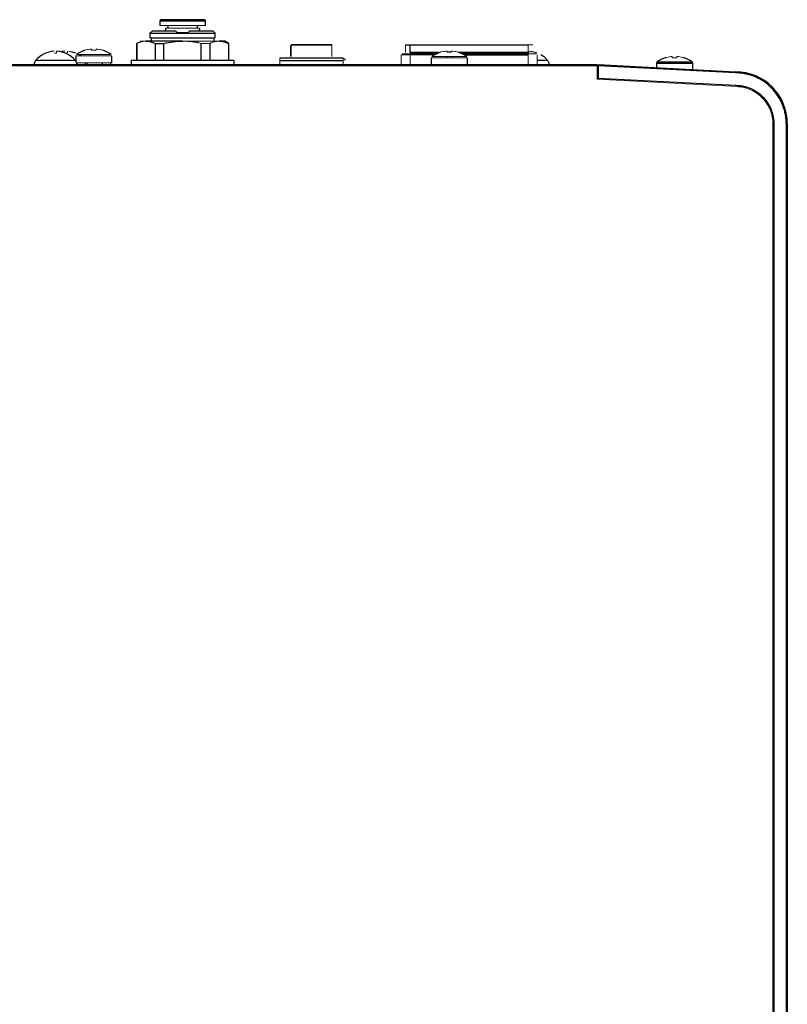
# Paper-space layout '_Top' of a CAD drawing. Header units: millimetres. Extents: x 148 to 468, y -947 to -485.
# Tile 3 of 3: x 298 to 468, y -716 to -498. Entities that reach past the tile are written whole.
import ezdxf

# ---------------------------------------------------------------- set-up
doc = ezdxf.new("R2010")
doc.units = ezdxf.units.MM

psp = doc.layouts.new('_Top')

# ---------------------------------------------------------------- linework, layer by layer
at = {"color": 7, "linetype": 'Continuous', "lineweight": 25}
for p, q in [((329.02, -498.19), (329.02, -499.21)), ((338.93, -497.94), (329.27, -497.94)), ((330.3, -499.82), (330.34, -500.46)), ((330.8, -499.21), (330.8, -499.82)), ((337.4, -499.82), (337.4, -499.21)), ((337.85, -500.46), (337.9, -499.82)), ((339.18, -499.21), (339.18, -498.19)), ((326.85, -500.96), (326.85, -501.93)), ((326.85, -500.96), (341.35, -500.96)), ((327.1, -502.06), (327.1, -502.7)), ((332.6, -500.46), (327.35, -500.46)), ((330.45, -501.93), (330.45, -501.96)), ((330.8, -501.96), (330.8, -502.06)), ((340.85, -500.46), (335.6, -500.46)), ((337.4, -502.06), (337.4, -501.96)), ((337.75, -501.96), (337.75, -501.93)), ((341.1, -502.7), (341.1, -502.06)), ((341.35, -501.93), (341.35, -500.96)), ((323.85, -503.2), (323.85, -507)), ((323.91, -503.2), (323.91, -507)), ((334.1, -502.7), (325.98, -502.7)), ((328.04, -503.2), (329.97, -503.2)), ((328.04, -503.2), (328.04, -507)), ((329.97, -507), (329.97, -503.2)), ((337.4, -503.1), (337.4, -502.7)), ((338.23, -507), (338.23, -503.2)), ((340.16, -503.2), (340.16, -507)), ((343.48, -502.7), (342.22, -502.7)), ((344.35, -503.2), (343.48, -502.7)), ((344.29, -503.2), (344.29, -507)), ((344.29, -503.2), (344.35, -503.2)), ((344.35, -507), (344.35, -503.2)), ((367.22, -503.54), (358.17, -503.54)), ((358.17, -503.55), (367.22, -503.55)), ((383.57, -503.5), (410.82, -503.5)), ((384.57, -505.25), (384.57, -503.5)), ((310.4, -505.96), (310.4, -507.11)), ((318.4, -507.5), (318.4, -505.96)), ((369.7, -506.5), (355.7, -506.5)), ((390.46, -505.5), (384.57, -505.5)), ((389.3, -506.41), (389.3, -507.95)), ((410.82, -505.5), (396.14, -505.5)), ((397.3, -507.95), (397.3, -506.41)), ((426.1, -507.95), (190.5, -507.95)), ((426.1, -508.2), (190.5, -508.2)), ((301.15, -507.94), (301.15, -507.95)), ((310.65, -507.95), (310.65, -507.94)), ((312.55, -507.95), (312.55, -507.5)), ((316.25, -507.5), (316.25, -507.95)), ((322.67, -507), (322.67, -507.95)), ((345.52, -507), (322.67, -507)), ((345.52, -507.95), (345.52, -507)), ((355.7, -507), (369.7, -507)), ((415.45, -507.95), (415.45, -507.94)), ((426.3, -507.9), (456.8, -509.5)), ((426.3, -508.15), (426.3, -511.16)), ((456.79, -509.75), (426.3, -508.15)), ((439.3, -507.61), (439.3, -508.58)), ((447.3, -509.15), (447.3, -507.61)), ((426.3, -510.06), (426.1, -510.06)), ((426.3, -510.91), (456.73, -512.5)), ((465.3, -521), (465.3, -866.8)), ((468.05, -521), (468.05, -866.8)), ((468.05, -521), (468.3, -521)), ((468.3, -521), (468.3, -866.8)), ((465.3, -649.98), (465.04, -649.99))]:
    psp.add_line(p, q, dxfattribs=at)
at = {"color": 8, "linetype": 'Continuous', "lineweight": 25}
for p, q in [((329.02, -498.19), (339.18, -498.19)), ((390.84, -505.25), (384.57, -505.25)), ((410.82, -505.25), (395.51, -505.25)), ((396.6, -505.75), (410.82, -505.75)), ((301.15, -507.94), (310.65, -507.94)), ((310.28, -506.95), (310.4, -506.95)), ((412.82, -506.95), (415.08, -506.95)), ((439.3, -507.61), (447.3, -507.61)), ((439.45, -507.32), (447.15, -507.32)), ((465.04, -652.9), (465.3, -652.9))]:
    psp.add_line(p, q, dxfattribs=at)
at = {"color": 144, "linetype": 'Continuous', "lineweight": 18}
for p, q in [((329.02, -499.21), (339.18, -499.21)), ((337.9, -499.82), (330.3, -499.82)), ((327.35, -500.46), (326.85, -500.96)), ((326.85, -501.93), (341.35, -501.93)), ((341.1, -502.06), (327.1, -502.06)), ((330.45, -501.96), (337.75, -501.96)), ((335.3, -500.76), (332.9, -500.76)), ((341.35, -500.96), (340.85, -500.46)), ((323.91, -503.2), (323.85, -503.2)), ((340.16, -503.2), (338.23, -503.2)), ((358.17, -503.61), (358.17, -503.54)), ((367.22, -503.54), (367.22, -503.61)), ((383.57, -503.5), (383.57, -505.25)), ((410.82, -503.5), (410.82, -505.25)), ((318.4, -505.96), (310.4, -505.96)), ((355.7, -506.5), (355.7, -507.95)), ((369.7, -507.95), (369.7, -506.5)), ((382.57, -507.95), (382.57, -505.75)), ((382.57, -505.75), (390, -505.75)), ((384.57, -505.5), (384.57, -507.95)), ((397.3, -506.41), (389.3, -506.41)), ((392.78, -506.12), (392.78, -506.41)), ((393.81, -506.41), (393.81, -506.12)), ((410.82, -507.95), (410.82, -505.5)), ((412.82, -505.75), (412.82, -507.95)), ((310.59, -507.5), (318.4, -507.5)), ((310.7, -507.5), (310.7, -507.95)), ((312.55, -507.94), (313.05, -507.94)), ((318.1, -507.95), (318.1, -507.5)), ((389.3, -507.95), (397.3, -507.95)), ((412.82, -507.94), (415.45, -507.94)), ((426.1, -511.15), (426.1, -508.2)), ((457.23, -512.78), (426.1, -511.15)), ((465.1, -877.59), (465.1, -521.07))]:
    psp.add_line(p, q, dxfattribs=at)
at = {"color": 7, "linetype": 'Continuous', "lineweight": 25, "flags": 128}
for points in [[(307.98, -504.96), (307.4, -505.02), (307.1, -505.08)], [(311.56, -505.96), (311.42, -505.87), (311.22, -505.74)]]:
    psp.add_lwpolyline(points, dxfattribs=at)
at = {"color": 7, "linetype": 'Continuous', "lineweight": 25}
for centre, radius, start, end in [((329.27, -498.19), 0.25, 90, 180), ((338.93, -498.19), 0.25, 0, 90), ((305.9, -510.75), 5.8, 92.8638, 139.1009), ((305.9, -510.75), 5.8, 40.9459, 87.1461), ((314.4, -510.9), 6.5, 107.8437, 126.3274), ((314.4, -510.9), 6.5, 53.627, 72.1803), ((393.3, -511.35), 6.5, 107.8437, 126.3274), ((393.3, -511.35), 6.5, 53.627, 72.1803), ((410.7, -510.75), 5.8, 40.9035, 59.7554), ((443.3, -512.55), 6.5, 107.8437, 126.3584), ((443.3, -512.55), 6.5, 53.6416, 72.1803), ((302.65, -507.94), 1.5, 139.0611, 180), ((309.15, -507.94), 1.5, 0, 40.9459), ((311.55, -507.94), 1.5, 0, 16.8347), ((413.95, -507.94), 1.5, 0, 40.9035), ((439.66, -507.61), 0.36, 126.3584, 180), ((446.94, -507.61), 0.36, 0, 53.6416), ((456.8, -521), 11.5, 0, 90)]:
    psp.add_arc(centre, radius, start, end, dxfattribs=at)
at = {"color": 144, "linetype": 'Continuous', "lineweight": 18}
for centre, radius, start, end in [((314.4, -510.9), 6.48, 97.6968, 107.8351), ((314.4, -510.9), 6.48, 72.1649, 82.3032), ((369.7, -507), 0.5, 360, 90), ((393.3, -511.35), 6.48, 97.6968, 107.8351), ((393.3, -511.35), 6.48, 72.1649, 82.3032), ((443.3, -512.55), 6.48, 97.6968, 107.8351), ((443.3, -512.55), 6.48, 72.1649, 82.3032)]:
    psp.add_arc(centre, radius, start, end, dxfattribs=at)
for points, knots in [([(330.84, -499.25), (330.84, -499.27), (330.84, -499.31), (330.84, -499.36), (330.83, -499.41), (330.82, -499.44), (330.82, -499.46), (330.81, -499.47), (330.81, -499.47), (330.8, -499.47)], [0, 0, 0, 0, 0.136874, 0.259119, 0.376297, 0.499159, 0.61703, 0.748313, 1, 1, 1, 1]), ([(330.82, -499.36), (330.82, -499.35), (330.82, -499.34), (330.82, -499.32), (330.82, -499.29), (330.82, -499.27), (330.82, -499.25)], [0, 0, 0, 0, 0.252562, 0.499842, 0.748534, 1, 1, 1, 1]), ([(332.9, -500.76), (332.85, -500.71), (332.75, -500.61), (332.65, -500.51), (332.6, -500.46)], [0, 0, 0, 0, 0.504488, 1, 1, 1, 1]), ([(335.6, -500.46), (335.55, -500.51), (335.45, -500.61), (335.35, -500.71), (335.3, -500.76)], [0, 0, 0, 0, 0.495512, 1, 1, 1, 1]), ([(313.88, -504.48), (313.86, -504.48), (313.8, -504.48), (313.72, -504.48), (313.65, -504.48), (313.59, -504.48), (313.55, -504.48), (313.53, -504.48)], [0, 0, 0, 0, 0.201532, 0.400286, 0.598267, 0.797506, 1, 1, 1, 1]), ([(313.88, -504.73), (313.88, -504.71), (313.88, -504.67), (313.88, -504.61), (313.88, -504.56), (313.88, -504.51), (313.88, -504.49), (313.88, -504.48)], [0, 0, 0, 0, 0.194876, 0.392313, 0.592311, 0.794873, 1, 1, 1, 1]), ([(313.88, -504.48), (313.88, -504.49), (313.88, -504.51), (313.88, -504.56), (313.88, -504.61), (313.88, -504.67), (313.88, -504.71), (313.88, -504.73)], [0, 0, 0, 0, 0.205127, 0.4076889, 0.6076874, 0.805124, 1, 1, 1, 1]), ([(314.91, -504.73), (314.91, -504.71), (314.91, -504.67), (314.91, -504.61), (314.91, -504.56), (314.91, -504.51), (314.91, -504.49), (314.91, -504.48)], [0, 0, 0, 0, 0.194876, 0.392313, 0.592311, 0.794873, 1, 1, 1, 1]), ([(315.27, -504.48), (315.25, -504.48), (315.21, -504.48), (315.15, -504.48), (315.08, -504.48), (315, -504.48), (314.94, -504.48), (314.91, -504.48)], [0, 0, 0, 0, 0.202494, 0.401733, 0.599714, 0.798468, 1, 1, 1, 1]), ([(314.91, -504.48), (314.91, -504.49), (314.91, -504.51), (314.91, -504.56), (314.91, -504.61), (314.91, -504.67), (314.91, -504.71), (314.91, -504.73)], [0, 0, 0, 0, 0.205127, 0.407689, 0.607687, 0.805124, 1, 1, 1, 1]), ([(325.98, -502.7), (325.91, -502.7), (325.78, -502.71), (325.58, -502.72), (325.38, -502.75), (325.17, -502.78), (324.97, -502.83), (324.76, -502.88), (324.55, -502.95), (324.34, -503.02), (324.12, -503.11), (323.98, -503.17), (323.91, -503.2)], [0, 0, 0, 0, 0.095112, 0.191162, 0.288209, 0.38631, 0.48552, 0.585891, 0.687477, 0.790325, 0.894484, 1, 1, 1, 1]), ([(325.98, -502.7), (325.93, -502.7), (325.83, -502.7), (325.69, -502.7), (325.55, -502.7), (325.43, -502.7), (325.32, -502.7), (325.22, -502.7), (325.12, -502.7), (325.01, -502.7), (324.89, -502.7), (324.79, -502.7), (324.73, -502.7), (324.72, -502.7), (324.72, -502.7)], [0, 0, 0, 0, 0.062708, 0.125222, 0.187608, 0.249934, 0.312266, 0.374673, 0.437222, 0.499978, 0.625212, 0.749934, 0.874683, 1, 1, 1, 1]), ([(342.22, -502.7), (342.17, -502.7), (342.07, -502.7), (341.9, -502.7), (341.73, -502.7), (341.55, -502.7), (341.37, -502.7), (341.17, -502.7), (340.97, -502.7), (340.54, -502.7), (339.84, -502.7), (338.8, -502.7), (337.68, -502.7), (336.7, -502.7), (335.9, -502.7), (335.31, -502.7), (334.71, -502.7), (334.3, -502.7), (334.1, -502.7)], [0, 0, 0, 0, 0.030966, 0.061797, 0.092525, 0.123181, 0.153799, 0.18441, 0.215047, 0.245743, 0.373155, 0.500015, 0.626726, 0.754288, 0.815559, 0.876762, 0.938156, 1, 1, 1, 1]), ([(338.23, -503.2), (338.07, -503.17), (337.76, -503.1), (337.28, -503), (336.82, -502.92), (336.35, -502.86), (335.89, -502.8), (335.44, -502.76), (334.99, -502.73), (334.54, -502.71), (334.25, -502.7), (334.1, -502.7)], [0, 0, 0, 0, 0.1171554, 0.232642, 0.3465232, 0.4588653, 0.5697373, 0.6792109, 0.7873605, 0.8942635, 1, 1, 1, 1]), ([(342.22, -502.7), (342.16, -502.7), (342.02, -502.71), (341.82, -502.72), (341.62, -502.75), (341.42, -502.78), (341.21, -502.83), (341, -502.88), (340.8, -502.95), (340.58, -503.02), (340.37, -503.11), (340.23, -503.17), (340.16, -503.2)], [0, 0, 0, 0, 0.095112, 0.191162, 0.288209, 0.38631, 0.48552, 0.585891, 0.687477, 0.790325, 0.894484, 1, 1, 1, 1]), ([(358.07, -503.64), (358.07, -504.12), (358.07, -505.07), (358.07, -505.87), (358.07, -506.08), (358.07, -506.14)], [0, 0, 0, 0, 0.429647, 0.858149, 1, 1, 1, 1]), ([(358.17, -506.12), (358.17, -505.99), (358.17, -505.56), (358.17, -504.38), (358.17, -503.55)], [0, 0, 0, 0, 0.295702, 1, 1, 1, 1]), ([(367.22, -503.55), (367.22, -504.07), (367.22, -505.11), (367.22, -505.97), (367.22, -506.07), (367.22, -506.09)], [0, 0, 0, 0, 0.454281, 0.902408, 1, 1, 1, 1]), ([(410.82, -503.5), (410.86, -503.5), (410.92, -503.5), (411.01, -503.5), (411.1, -503.5), (411.23, -503.5), (411.38, -503.5), (411.54, -503.5), (411.67, -503.5), (411.76, -503.5), (411.81, -503.5), (411.82, -503.5), (411.82, -503.5)], [0, 0, 0, 0, 0.060259, 0.120021, 0.179824, 0.240208, 0.369998, 0.50013, 0.629921, 0.760053, 0.879943, 1, 1, 1, 1]), ([(305.68, -505.33), (305.72, -505.33), (305.79, -505.33), (305.9, -505.33), (306.01, -505.33), (306.08, -505.33), (306.12, -505.33)], [0, 0, 0, 0, 0.2504483, 0.5, 0.7495517, 1, 1, 1, 1]), ([(306.12, -505.33), (306.12, -505.3), (306.13, -505.25), (306.14, -505.17), (306.14, -505.11), (306.14, -505.06), (306.15, -505.03), (306.15, -505.01), (306.15, -505), (306.15, -504.99), (306.15, -504.99), (306.16, -504.99), (306.16, -504.99), (306.18, -504.99), (306.19, -504.99), (306.21, -504.99), (306.23, -504.99), (306.24, -504.99), (306.25, -504.99)], [0, 0, 0, 0, 0.122606, 0.289372, 0.500316, 0.618594, 0.750566, 0.81157, 0.875741, 0.897882, 0.907028, 0.922534, 0.938115, 0.95135, 0.961655, 0.969196, 0.985196, 1, 1, 1, 1]), ([(307.94, -505.33), (307.94, -505.33), (307.95, -505.33), (307.95, -505.33), (307.95, -505.33), (307.94, -505.33), (307.94, -505.33)], [0, 0, 0, 0, 0.250359, 0.5, 0.749641, 1, 1, 1, 1]), ([(307.94, -505.33), (307.94, -505.33), (307.95, -505.33), (307.95, -505.33), (307.95, -505.33), (307.94, -505.33), (307.94, -505.33)], [0, 0, 0, 0, 0.250359, 0.5, 0.749641, 1, 1, 1, 1]), ([(307.94, -505.33), (307.94, -505.33), (307.95, -505.33), (307.95, -505.33), (307.95, -505.33), (307.94, -505.33), (307.94, -505.33)], [0, 0, 0, 0, 0.250359, 0.5, 0.749641, 1, 1, 1, 1]), ([(308.08, -505.33), (308.12, -505.33), (308.19, -505.33), (308.3, -505.33), (308.41, -505.33), (308.48, -505.33), (308.52, -505.33)], [0, 0, 0, 0, 0.250448, 0.5, 0.749552, 1, 1, 1, 1]), ([(308.52, -505.33), (308.52, -505.3), (308.53, -505.25), (308.54, -505.17), (308.54, -505.11), (308.54, -505.06), (308.55, -505.03), (308.55, -505.01), (308.55, -505), (308.55, -504.99), (308.55, -504.99), (308.56, -504.99), (308.56, -504.99), (308.58, -504.99), (308.59, -504.99), (308.61, -504.99), (308.63, -504.99), (308.64, -504.99), (308.65, -504.99)], [0, 0, 0, 0, 0.122606, 0.289372, 0.500316, 0.618594, 0.750566, 0.81157, 0.875741, 0.897882, 0.907028, 0.922534, 0.938115, 0.95135, 0.961655, 0.969196, 0.985196, 1, 1, 1, 1]), ([(308.83, -504.99), (308.83, -504.99), (308.83, -504.99), (308.84, -504.99), (308.86, -504.99), (308.89, -504.99), (308.92, -504.99), (308.93, -504.99)], [0, 0, 0, 0, 0.168911, 0.331647, 0.500562, 0.750796, 1, 1, 1, 1]), ([(308.93, -504.99), (309.02, -505), (309.18, -505.02), (309.41, -505.06), (309.62, -505.11), (309.82, -505.16), (310.01, -505.21), (310.18, -505.27), (310.29, -505.31), (310.34, -505.33)], [0, 0, 0, 0, 0.171971, 0.334226, 0.486773, 0.629616, 0.762763, 0.886221, 1, 1, 1, 1]), ([(310.34, -505.33), (310.26, -505.3), (310.11, -505.24), (309.86, -505.17), (309.58, -505.1), (309.27, -505.04), (309.05, -505.01), (308.93, -504.99)], [0, 0, 0, 0, 0.162003, 0.342984, 0.542965, 0.761966, 1, 1, 1, 1]), ([(310.34, -505.33), (310.34, -505.33), (310.35, -505.33), (310.35, -505.33), (310.35, -505.33), (310.34, -505.33), (310.34, -505.33)], [0, 0, 0, 0, 0.250359, 0.5, 0.749641, 1, 1, 1, 1]), ([(310.55, -505.67), (310.6, -505.67), (310.68, -505.67), (311.16, -505.67), (311.66, -505.67), (312.27, -505.67), (313.17, -505.67), (313.92, -505.67), (314.4, -505.67)], [0, 0, 0, 0, 0.237555, 0.370603, 0.498762, 0.630727, 0.75995, 1, 1, 1, 1]), ([(312.42, -504.73), (312.41, -504.73), (312.41, -504.72), (312.41, -504.71), (312.41, -504.72), (312.41, -504.73), (312.42, -504.73)], [0, 0, 0, 0, 0.250005, 0.5, 0.749995, 1, 1, 1, 1]), ([(314.91, -504.73), (314.83, -504.73), (314.66, -504.72), (314.4, -504.71), (314.14, -504.72), (313.97, -504.73), (313.88, -504.73)], [0, 0, 0, 0, 0.250074, 0.5, 0.749926, 1, 1, 1, 1]), ([(314.4, -505.67), (314.88, -505.67), (315.63, -505.67), (316.53, -505.67), (317.14, -505.67), (317.64, -505.67), (318.12, -505.67), (318.2, -505.67), (318.25, -505.67)], [0, 0, 0, 0, 0.239841, 0.368952, 0.500802, 0.628842, 0.761782, 1, 1, 1, 1]), ([(316.38, -504.73), (316.39, -504.73), (316.39, -504.72), (316.39, -504.71), (316.39, -504.72), (316.39, -504.73), (316.38, -504.73)], [0, 0, 0, 0, 0.250005, 0.5, 0.749995, 1, 1, 1, 1]), ([(384.57, -505.5), (384.53, -505.5), (384.44, -505.5), (384.31, -505.5), (384.18, -505.5), (384.06, -505.5), (383.86, -505.5), (383.61, -505.5), (383.33, -505.5), (383.1, -505.5), (382.96, -505.5), (382.88, -505.5), (382.83, -505.5), (382.83, -505.5), (382.82, -505.5)], [0, 0, 0, 0, 0.048257, 0.096129, 0.14389, 0.191817, 0.240184, 0.369934, 0.500046, 0.629782, 0.759909, 0.840065, 0.919666, 1, 1, 1, 1]), ([(392.78, -506.12), (392.48, -506.12), (391.91, -506.12), (391.17, -506.12), (390.56, -506.12), (390.06, -506.12), (389.59, -506.12), (389.35, -506.12), (389.59, -506.12), (390.06, -506.12), (390.56, -506.12), (391.17, -506.12), (392.07, -506.12), (392.82, -506.12), (393.3, -506.12)], [0, 0, 0, 0, 0.0797216, 0.1471014, 0.215911, 0.2827322, 0.3521099, 0.4772772, 0.6024444, 0.6718186, 0.7386434, 0.807453, 0.8748328, 1, 1, 1, 1]), ([(391.32, -505.18), (391.31, -505.18), (391.31, -505.17), (391.31, -505.16), (391.31, -505.17), (391.31, -505.18), (391.32, -505.18)], [0, 0, 0, 0, 0.250005, 0.5, 0.749995, 1, 1, 1, 1]), ([(392.78, -504.93), (392.76, -504.93), (392.7, -504.93), (392.62, -504.93), (392.55, -504.93), (392.49, -504.93), (392.45, -504.93), (392.43, -504.93)], [0, 0, 0, 0, 0.201532, 0.400286, 0.598267, 0.797506, 1, 1, 1, 1]), ([(392.78, -505.18), (392.78, -505.16), (392.78, -505.12), (392.78, -505.06), (392.78, -505.01), (392.78, -504.96), (392.78, -504.94), (392.78, -504.93)], [0, 0, 0, 0, 0.194876, 0.392313, 0.592311, 0.794873, 1, 1, 1, 1]), ([(392.78, -505.18), (392.87, -505.18), (393.04, -505.17), (393.3, -505.16), (393.56, -505.17), (393.73, -505.18), (393.81, -505.18)], [0, 0, 0, 0, 0.250074, 0.5, 0.749926, 1, 1, 1, 1]), ([(393.3, -506.12), (393.78, -506.12), (394.53, -506.12), (395.43, -506.12), (396.04, -506.12), (396.54, -506.12), (397.02, -506.12), (397.1, -506.12), (397.15, -506.12)], [0, 0, 0, 0, 0.239841, 0.368952, 0.500802, 0.628842, 0.761782, 1, 1, 1, 1]), ([(394.17, -504.93), (394.15, -504.93), (394.11, -504.93), (394.05, -504.93), (393.98, -504.93), (393.9, -504.93), (393.84, -504.93), (393.81, -504.93)], [0, 0, 0, 0, 0.202494, 0.401733, 0.599714, 0.798468, 1, 1, 1, 1]), ([(393.81, -505.18), (393.81, -505.16), (393.81, -505.12), (393.81, -505.06), (393.81, -505.01), (393.81, -504.96), (393.81, -504.94), (393.81, -504.93)], [0, 0, 0, 0, 0.194876, 0.3923126, 0.5923111, 0.794873, 1, 1, 1, 1]), ([(393.81, -504.93), (393.81, -504.94), (393.81, -504.96), (393.81, -505.01), (393.81, -505.06), (393.81, -505.12), (393.81, -505.16), (393.81, -505.18)], [0, 0, 0, 0, 0.205127, 0.407689, 0.607687, 0.805124, 1, 1, 1, 1]), ([(395.28, -505.18), (395.29, -505.18), (395.29, -505.17), (395.29, -505.16), (395.29, -505.17), (395.29, -505.18), (395.28, -505.18)], [0, 0, 0, 0, 0.250005, 0.5, 0.749995, 1, 1, 1, 1]), ([(410.48, -505.33), (410.52, -505.33), (410.59, -505.33), (410.7, -505.33), (410.81, -505.33), (410.88, -505.33), (410.92, -505.33)], [0, 0, 0, 0, 0.2504483, 0.5, 0.7495517, 1, 1, 1, 1]), ([(412.57, -505.5), (412.57, -505.5), (412.57, -505.5), (412.56, -505.5), (412.53, -505.5), (412.5, -505.5), (412.43, -505.5), (412.3, -505.5), (412.07, -505.5), (411.79, -505.5), (411.51, -505.5), (411.26, -505.5), (411.04, -505.5), (410.9, -505.5), (410.82, -505.5)], [0, 0, 0, 0, 0.048257, 0.096129, 0.14389, 0.191817, 0.240184, 0.369934, 0.500046, 0.629782, 0.759909, 0.840065, 0.919666, 1, 1, 1, 1]), ([(410.92, -505.33), (410.92, -505.3), (410.93, -505.25), (410.94, -505.17), (410.94, -505.11), (410.94, -505.06), (410.95, -505.03), (410.95, -505.01), (410.95, -505), (410.95, -504.99), (410.95, -504.99), (410.96, -504.99), (410.96, -504.99), (410.98, -504.99), (410.99, -504.99), (411.01, -504.99), (411.03, -504.99), (411.04, -504.99), (411.05, -504.99)], [0, 0, 0, 0, 0.122606, 0.289372, 0.500316, 0.618594, 0.750566, 0.81157, 0.875741, 0.897882, 0.907028, 0.922534, 0.938115, 0.95135, 0.961655, 0.969196, 0.985196, 1, 1, 1, 1]), ([(411.23, -504.99), (411.23, -504.99), (411.23, -504.99), (411.24, -504.99), (411.26, -504.99), (411.29, -504.99), (411.32, -504.99), (411.33, -504.99)], [0, 0, 0, 0, 0.168911, 0.331647, 0.500562, 0.750796, 1, 1, 1, 1]), ([(411.33, -504.99), (411.42, -505), (411.58, -505.02), (411.81, -505.06), (412.02, -505.11), (412.22, -505.16), (412.41, -505.21), (412.58, -505.27), (412.69, -505.31), (412.74, -505.33)], [0, 0, 0, 0, 0.171971, 0.334226, 0.486773, 0.629616, 0.762763, 0.886221, 1, 1, 1, 1]), ([(412.74, -505.33), (412.66, -505.3), (412.51, -505.24), (412.26, -505.17), (411.98, -505.1), (411.67, -505.04), (411.45, -505.01), (411.33, -504.99)], [0, 0, 0, 0, 0.162003, 0.342984, 0.542965, 0.761966, 1, 1, 1, 1]), ([(412.74, -505.33), (412.66, -505.3), (412.51, -505.24), (412.26, -505.17), (411.98, -505.1), (411.67, -505.04), (411.45, -505.01), (411.33, -504.99)], [0, 0, 0, 0, 0.162003, 0.342984, 0.542965, 0.761966, 1, 1, 1, 1]), ([(412.74, -505.33), (412.74, -505.33), (412.75, -505.33), (412.75, -505.33), (412.75, -505.33), (412.74, -505.33), (412.74, -505.33)], [0, 0, 0, 0, 0.250359, 0.5, 0.749641, 1, 1, 1, 1]), ([(412.74, -505.33), (412.74, -505.33), (412.75, -505.33), (412.75, -505.33), (412.75, -505.33), (412.74, -505.33), (412.74, -505.33)], [0, 0, 0, 0, 0.250359, 0.5, 0.749641, 1, 1, 1, 1]), ([(412.74, -505.33), (412.74, -505.33), (412.75, -505.33), (412.75, -505.33), (412.75, -505.33), (412.74, -505.33), (412.74, -505.33)], [0, 0, 0, 0, 0.250359, 0.5, 0.749641, 1, 1, 1, 1]), ([(412.74, -505.33), (412.74, -505.33), (412.75, -505.33), (412.75, -505.33), (412.75, -505.33), (412.74, -505.33), (412.74, -505.33)], [0, 0, 0, 0, 0.250359, 0.5, 0.749641, 1, 1, 1, 1]), ([(441.32, -506.39), (441.31, -506.38), (441.31, -506.37), (441.31, -506.37), (441.31, -506.37), (441.31, -506.38), (441.32, -506.39)], [0, 0, 0, 0, 0.250005, 0.5, 0.749995, 1, 1, 1, 1]), ([(441.32, -506.39), (441.31, -506.38), (441.31, -506.37), (441.31, -506.37), (441.31, -506.37), (441.31, -506.38), (441.32, -506.39)], [0, 0, 0, 0, 0.250005, 0.5, 0.749995, 1, 1, 1, 1]), ([(442.78, -506.13), (442.76, -506.13), (442.7, -506.13), (442.62, -506.13), (442.55, -506.13), (442.49, -506.13), (442.45, -506.13), (442.43, -506.13)], [0, 0, 0, 0, 0.201532, 0.400286, 0.598267, 0.797506, 1, 1, 1, 1]), ([(442.78, -506.39), (442.78, -506.36), (442.78, -506.32), (442.78, -506.26), (442.78, -506.21), (442.78, -506.17), (442.78, -506.14), (442.78, -506.13)], [0, 0, 0, 0, 0.194876, 0.392313, 0.592311, 0.794873, 1, 1, 1, 1]), ([(442.78, -506.39), (442.87, -506.38), (443.04, -506.37), (443.3, -506.37), (443.56, -506.37), (443.73, -506.38), (443.81, -506.39)], [0, 0, 0, 0, 0.250074, 0.5, 0.749926, 1, 1, 1, 1]), ([(443.81, -506.39), (443.73, -506.38), (443.56, -506.37), (443.3, -506.37), (443.04, -506.37), (442.87, -506.38), (442.78, -506.39)], [0, 0, 0, 0, 0.250074, 0.5, 0.749926, 1, 1, 1, 1]), ([(443.81, -506.39), (443.81, -506.36), (443.81, -506.32), (443.81, -506.26), (443.81, -506.21), (443.81, -506.17), (443.81, -506.14), (443.81, -506.13)], [0, 0, 0, 0, 0.194876, 0.392313, 0.592311, 0.794873, 1, 1, 1, 1]), ([(444.17, -506.13), (444.15, -506.13), (444.11, -506.13), (444.05, -506.13), (443.98, -506.13), (443.9, -506.13), (443.84, -506.13), (443.81, -506.13)], [0, 0, 0, 0, 0.202494, 0.401733, 0.599714, 0.798468, 1, 1, 1, 1]), ([(443.81, -506.13), (443.81, -506.14), (443.81, -506.17), (443.81, -506.21), (443.81, -506.26), (443.81, -506.32), (443.81, -506.36), (443.81, -506.39)], [0, 0, 0, 0, 0.205127, 0.407689, 0.607687, 0.805124, 1, 1, 1, 1]), ([(445.28, -506.39), (445.29, -506.38), (445.29, -506.37), (445.29, -506.37), (445.29, -506.37), (445.29, -506.38), (445.28, -506.39)], [0, 0, 0, 0, 0.250005, 0.5, 0.749995, 1, 1, 1, 1]), ([(445.28, -506.39), (445.29, -506.38), (445.29, -506.37), (445.29, -506.37), (445.29, -506.37), (445.29, -506.38), (445.28, -506.39)], [0, 0, 0, 0, 0.250005, 0.5, 0.749995, 1, 1, 1, 1]), ([(426.1, -508.2), (426.1, -508.19), (426.1, -508.16), (426.1, -508.11), (426.1, -508.06), (426.1, -508.02), (426.1, -507.97), (426.1, -507.95), (426.1, -507.95), (426.1, -507.95)], [0, 0, 0, 0, 0.120039, 0.243588, 0.370648, 0.501219, 0.7066, 0.988965, 1, 1, 1, 1]), ([(456.8, -509.5), (456.8, -509.5), (456.8, -509.5), (456.8, -509.52), (456.8, -509.54), (456.8, -509.58), (456.8, -509.63), (456.8, -509.69), (456.79, -509.73), (456.79, -509.75)], [0, 0, 0, 0, 0.112085, 0.234438, 0.367054, 0.509926, 0.663047, 0.826408, 1, 1, 1, 1]), ([(465.1, -521.07), (465.1, -520.97), (465.1, -520.78), (465.08, -520.48), (465.05, -520.19), (465.02, -519.89), (464.95, -519.44), (464.81, -518.84), (464.56, -518.09), (464.24, -517.36), (463.7, -516.41), (462.86, -515.32), (461.82, -514.42), (460.9, -513.84), (460.18, -513.48), (459.45, -513.19), (458.79, -513), (458.21, -512.89), (457.72, -512.82), (457.4, -512.79), (457.23, -512.78)], [0, 0, 0, 0, 0.023448, 0.046854, 0.070249, 0.093662, 0.117122, 0.178923, 0.240765, 0.30496, 0.369198, 0.500005, 0.630813, 0.695008, 0.759246, 0.821047, 0.882889, 0.92194, 0.960931, 1, 1, 1, 1])]:
    psp.add_open_spline(points, degree=3, knots=knots, dxfattribs=at)
at = {"color": 7, "linetype": 'Continuous', "lineweight": 25}
for points in [[(325.98, -502.7), (326.68, -502.7), (327.36, -502.89), (328.04, -503.2)], [(329.97, -503.2), (331.33, -502.89), (332.7, -502.7), (334.1, -502.7)], [(342.22, -502.7), (342.92, -502.7), (343.61, -502.89), (344.29, -503.2)]]:
    psp.add_open_spline(points, degree=3, dxfattribs=at)
for points, knots in [([(393.81, -505.18), (393.73, -505.18), (393.56, -505.17), (393.3, -505.16), (393.04, -505.17), (392.87, -505.18), (392.78, -505.18)], [0, 0, 0, 0, 0.250074, 0.5, 0.749926, 1, 1, 1, 1]), ([(426.3, -507.9), (426.3, -507.9), (426.3, -507.91), (426.3, -507.93), (426.3, -507.96), (426.3, -508.01), (426.3, -508.08), (426.3, -508.13), (426.3, -508.15)], [0, 0, 0, 0, 0.12881, 0.272774, 0.431887, 0.606139, 0.795517, 1, 1, 1, 1]), ([(468.05, -521), (468.05, -520.9), (468.05, -520.69), (468.03, -520.38), (468.01, -520.07), (467.98, -519.75), (467.94, -519.44), (467.9, -519.14), (467.79, -518.56), (467.59, -517.74), (467.21, -516.69), (466.73, -515.68), (465.97, -514.42), (464.8, -512.99), (463.38, -511.83), (462.12, -511.07), (461.11, -510.59), (460.06, -510.21), (459.16, -509.99), (458.43, -509.87), (457.89, -509.8), (457.34, -509.76), (456.98, -509.75), (456.79, -509.75)], [0, 0, 0, 0, 0.017721, 0.035409, 0.05308, 0.070746, 0.088421, 0.10612, 0.123855, 0.186946, 0.250098, 0.313189, 0.376341, 0.500004, 0.623667, 0.686759, 0.74991, 0.813001, 0.876153, 0.90714, 0.938062, 0.96899, 1, 1, 1, 1]), ([(456.73, -512.5), (456.82, -512.5), (457, -512.5), (457.28, -512.51), (457.56, -512.53), (457.83, -512.56), (458.11, -512.6), (458.57, -512.68), (459.21, -512.84), (460.01, -513.12), (460.78, -513.47), (461.74, -514.05), (462.82, -514.93), (463.71, -516), (464.29, -516.96), (464.66, -517.73), (464.95, -518.53), (465.13, -519.25), (465.23, -519.9), (465.29, -520.45), (465.3, -520.82), (465.3, -521)], [0, 0, 0, 0, 0.020672, 0.041302, 0.061912, 0.082524, 0.10316, 0.123843, 0.186952, 0.2501, 0.313209, 0.376358, 0.500008, 0.623659, 0.686768, 0.749916, 0.813025, 0.876173, 0.91747, 0.958686, 1, 1, 1, 1])]:
    psp.add_open_spline(points, degree=3, knots=knots, dxfattribs=at)
at = {"color": 8, "linetype": 'Continuous', "lineweight": 25}
for points, knots in [([(301.52, -506.95), (301.52, -506.95), (301.41, -506.95), (301.71, -506.95), (302.21, -506.96), (302.96, -506.95), (304.18, -506.95), (305.33, -506.95), (305.9, -506.95)], [0, 0, 0, 0, 0.000333, 0.240027, 0.375417, 0.500847, 0.750423, 1, 1, 1, 1]), ([(305.9, -506.95), (306.45, -506.95), (307.29, -506.95), (308.31, -506.95), (309.01, -506.95), (309.58, -506.96), (310.13, -506.95), (310.22, -506.95), (310.28, -506.95)], [0, 0, 0, 0, 0.23959, 0.364708, 0.500272, 0.62618, 0.76097, 1, 1, 1, 1])]:
    psp.add_open_spline(points, degree=3, knots=knots, dxfattribs=at)

doc.saveas('drawing.dxf')
